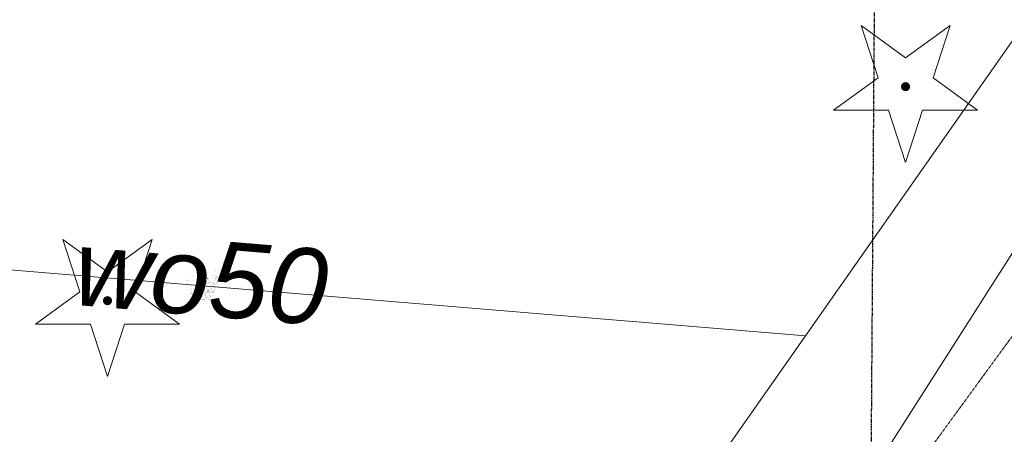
# Model space of a CAD drawing. Header units: millimetres. Extents: x 183299 to 1018155, y -286688 to 171278.
# Tile 28 of 256: x 429467 to 433365, y -196053 to -194410. Entities that reach past the tile are written whole.
import ezdxf
from ezdxf.enums import TextEntityAlignment as Align

# ---------------------------------------------------------------- set-up
doc = ezdxf.new("R2010")
doc.units = ezdxf.units.MM
doc.header["$MEASUREMENT"] = 0
doc.linetypes.add('PRZER2-1', pattern=[1.5, 1, -0.5])
doc.linetypes.add('PRZER6-4', pattern=[5, 3, -2])
for name, color, linetype, lineweight in [('EGBD_O', 7, 'Continuous', 18), ('EGBU_O', 7, 'Continuous', 50), ('EGDE_O', 7, 'Continuous', 18), ('GEPADR_O', 7, 'Continuous', 18), ('GOSZOM', 7, 'Continuous', 100), ('GUPPRZ_O', 7, 'Continuous', 18), ('OTDI', 7, 'Continuous', 18), ('OTDI_O', 7, 'Continuous', 18), ('OTKC', 7, 'Continuous', 18), ('OTKC_O', 7, 'Continuous', 18), ('OTKJ_O', 7, 'Continuous', 18), ('OTOO', 7, 'Continuous', 35), ('OTRN', 7, 'Continuous', 13), ('OTRN_O', 7, 'Continuous', 13), ('OTRS', 7, 'Continuous', 13), ('OTRS_O', 7, 'Continuous', 13), ('SUPW_O', 7, 'Continuous', 18)]:
    doc.layers.add(name, color=color, linetype=linetype, lineweight=lineweight)
for name, color, linetype, lineweight, true_color in [('EGUG_O', 7, 'Continuous', 18, 0x008000), ('OTZG', 7, 'Continuous', 18, 0x008000), ('SUCP_O', 7, 'Continuous', 18, 0xd200d2), ('SUEP_O', 1, 'Continuous', 18, 0xff0000), ('SUES_O', 1, 'Continuous', 18, 0xff0000), ('SUGP_O', 7, 'Continuous', 18, 0xbfbf00), ('SUKP', 7, 'Continuous', 18, 0x803300), ('SUKP_O', 7, 'Continuous', 18, 0x803300), ('SUKS_O', 7, 'Continuous', 18, 0x803300), ('SUKU', 7, 'Continuous', 18, 0x803300), ('SUKU_O', 7, 'Continuous', 18, 0x803300), ('SUTP_O', 7, 'Continuous', 18, 0xff9100), ('SUWP', 5, 'Continuous', 18, 0x0000ff), ('SUWP_O', 5, 'Continuous', 18, 0x0000ff)]:
    doc.layers.add(name, color=color, linetype=linetype, lineweight=lineweight, true_color=true_color)
doc.styles.add('arial', font='ariali.ttf', dxfattribs={"height": 10})

# ---------------------------------------------------------------- blocks, each defined once
blk = doc.blocks.new('GSPWPS1')
blk.add_hatch(color=0).paths.add_polyline_path([(-0.045, 0), (-0.043467, -0.011647), (-0.038971, -0.0225), (-0.03182, -0.03182), (-0.0225, -0.038971), (-0.011647, -0.043467), (0, -0.045), (0.011647, -0.043467), (0.0225, -0.038971), (0.03182, -0.03182), (0.038971, -0.0225), (0.043467, -0.011647), (0.045, 0), (0.043467, 0.011647), (0.038971, 0.0225), (0.03182, 0.03182), (0.0225, 0.038971), (0.011647, 0.043467), (0, 0.045), (-0.011647, 0.043467), (-0.0225, 0.038971), (-0.03182, 0.03182), (-0.038971, 0.0225), (-0.043467, 0.011647)])
blk = doc.blocks.new('GSPWPN1')
blk.add_hatch(color=0).paths.add_polyline_path([(-0.045, 0), (-0.043467, -0.011647), (-0.038971, -0.0225), (-0.03182, -0.03182), (-0.0225, -0.038971), (-0.011647, -0.043467), (0, -0.045), (0.011647, -0.043467), (0.0225, -0.038971), (0.03182, -0.03182), (0.038971, -0.0225), (0.043467, -0.011647), (0.045, 0), (0.043467, 0.011647), (0.038971, 0.0225), (0.03182, 0.03182), (0.0225, 0.038971), (0.011647, 0.043467), (0, 0.045), (-0.011647, 0.043467), (-0.0225, 0.038971), (-0.03182, 0.03182), (-0.038971, 0.0225), (-0.043467, 0.011647)])
blk = doc.blocks.new('GSPRDI1')
blk.add_hatch(color=0).paths.add_polyline_path([(0, -0.045), (0.013906, -0.042798), (0.02645, -0.036406), (0.036406, -0.02645), (0.042798, -0.013906), (0.045, 0), (0.042798, 0.013906), (0.036406, 0.02645), (0.02645, 0.036406), (0.013906, 0.042798), (0, 0.045), (-0.013906, 0.042798), (-0.02645, 0.036406), (-0.036406, 0.02645), (-0.042798, 0.013906), (-0.045, 0), (-0.042798, -0.013906), (-0.036406, -0.02645), (-0.02645, -0.036406), (-0.013906, -0.042798)])
at = {"color": 0}
blk.add_lwpolyline([(0.272471, 0.088531), (0.713338, -0.231778), (0.168396, -0.231778), (0, -0.750048), (-0.168396, -0.231778), (-0.713338, -0.231778), (-0.272471, 0.088531), (-0.440867, 0.606801), (0, 0.286493), (0.440867, 0.606801)], close=True, dxfattribs=at)
blk = doc.blocks.new('GUPKUT1')
blk.add_hatch(color=0).paths.add_polyline_path([(-0.2, 0), (-0.193185, -0.051764), (-0.173205, -0.1), (-0.141421, -0.141421), (-0.1, -0.173205), (-0.051764, -0.193185), (0, -0.2), (0.051764, -0.193185), (0.1, -0.173205), (0.141421, -0.141421), (0.173205, -0.1), (0.193185, -0.051764), (0.2, 0), (0.193185, 0.051764), (0.173205, 0.1), (0.141421, 0.141421), (0.1, 0.173205), (0.051764, 0.193185), (0, 0.2), (-0.051764, 0.193185), (-0.1, 0.173205), (-0.141421, 0.141421), (-0.173205, 0.1), (-0.193185, 0.051764)])
blk = doc.blocks.new('KOLO')
blk.add_hatch(color=0).paths.add_polyline_path([(-0.175, 0), (-0.169037, -0.045293), (-0.151554, -0.0875), (-0.123744, -0.123744), (-0.0875, -0.151554), (-0.045293, -0.169037), (0, -0.175), (0.045293, -0.169037), (0.0875, -0.151554), (0.123744, -0.123744), (0.151554, -0.0875), (0.169037, -0.045293), (0.175, 0), (0.169037, 0.045293), (0.151554, 0.0875), (0.123744, 0.123744), (0.0875, 0.151554), (0.045293, 0.169037), (0, 0.175), (-0.045293, 0.169037), (-0.0875, 0.151554), (-0.123744, 0.123744), (-0.151554, 0.0875), (-0.169037, 0.045293)])
blk = doc.blocks.new('GSLKOG1')
blk.add_hatch(color=0).paths.add_polyline_path([(-0.175, 0), (-0.169037, -0.045293), (-0.151554, -0.0875), (-0.123744, -0.123744), (-0.0875, -0.151554), (-0.045293, -0.169037), (0, -0.175), (0.045293, -0.169037), (0.0875, -0.151554), (0.123744, -0.123744), (0.151554, -0.0875), (0.169037, -0.045293), (0.175, 0), (0.169037, 0.045293), (0.151554, 0.0875), (0.123744, 0.123744), (0.0875, 0.151554), (0.045293, 0.169037), (0, 0.175), (-0.045293, 0.169037), (-0.0875, 0.151554), (-0.123744, 0.123744), (-0.151554, 0.0875), (-0.169037, 0.045293)])
blk = doc.blocks.new('GSPIIN1')
blk.add_hatch(color=0).paths.add_polyline_path([(-0.2, 0), (-0.193185, -0.051764), (-0.173205, -0.1), (-0.141421, -0.141421), (-0.1, -0.173205), (-0.051764, -0.193185), (0, -0.2), (0.051764, -0.193185), (0.1, -0.173205), (0.141421, -0.141421), (0.173205, -0.1), (0.193185, -0.051764), (0.2, 0), (0.193185, 0.051764), (0.173205, 0.1), (0.141421, 0.141421), (0.1, 0.173205), (0.051764, 0.193185), (0, 0.2), (-0.051764, 0.193185), (-0.1, 0.173205), (-0.141421, 0.141421), (-0.173205, 0.1), (-0.193185, 0.051764)])

msp = doc.modelspace()

# ---------------------------------------------------------------- hatches: boundary and pattern name
at = {"layer": 'EGBD_O', "true_color": 0xffffff}
for points in [[(430173.42615, -195434.47994), (430173.42615, -195433.72994), (430173.98615, -195433.72994), (430173.98615, -195434.47994)], [(430213.10707, -195440.42407), (430213.10707, -195439.67407), (430213.66707, -195439.67407), (430213.66707, -195440.42407)], [(430237.32452, -195442.18085), (430237.32452, -195441.43085), (430237.88452, -195441.43085), (430237.88452, -195442.18085)], [(430172.91615, -195472.575), (430172.91615, -195471.825), (430173.47615, -195471.825), (430173.47615, -195472.575)], [(430192.63651, -195474.76821), (430192.63651, -195474.01821), (430193.19651, -195474.01821), (430193.19651, -195474.76821)], [(430216.54255, -195476.54461), (430216.54255, -195475.79461), (430217.10255, -195475.79461), (430217.10255, -195476.54461)]]:
    msp.add_hatch(color=7, dxfattribs=at).paths.add_polyline_path(points, flags=0)
at = {"layer": 'EGBU_O', "true_color": 0xffffff}
for points in [[(430143.74115, -195445.72516), (430143.74115, -195444.72516), (430145.14115, -195444.72516), (430145.14115, -195445.72516)], [(430149.23548, -195424.61492), (430149.23548, -195423.61492), (430150.63548, -195423.61492), (430150.63548, -195424.61492)], [(430173.7764, -195427.386), (430173.7764, -195426.386), (430175.1764, -195426.386), (430175.1764, -195427.386)], [(430207.19284, -195428.1418), (430207.19284, -195427.1418), (430208.59284, -195427.1418), (430208.59284, -195428.1418)], [(430229.94415, -195432.29574), (430229.94415, -195431.29574), (430231.34415, -195431.29574), (430231.34415, -195432.29574)], [(430246.98345, -195428.46964), (430246.98345, -195427.46964), (430248.38345, -195427.46964), (430248.38345, -195428.46964)], [(430148.18115, -195468.63727), (430148.18115, -195467.63727), (430149.58115, -195467.63727), (430149.58115, -195468.63727)], [(430198.94543, -195483.81117), (430198.94543, -195482.81117), (430200.34543, -195482.81117), (430200.34543, -195483.81117)], [(430209.41929, -195466.60258), (430209.41929, -195465.60258), (430210.81929, -195465.60258), (430210.81929, -195466.60258)], [(430219.62405, -195449.31732), (430219.62405, -195448.31732), (430221.02405, -195448.31732), (430221.02405, -195449.31732)], [(430152.34101, -195508.95858), (430152.34101, -195507.95858), (430153.74101, -195507.95858), (430153.74101, -195508.95858)], [(430171.38104, -195494.99016), (430171.38104, -195493.99016), (430172.78104, -195493.99016), (430172.78104, -195494.99016)], [(430178.50804, -195496.69841), (430178.50804, -195495.69841), (430179.62804, -195495.69841), (430179.62804, -195496.69841)]]:
    msp.add_hatch(color=7, dxfattribs=at).paths.add_polyline_path(points, flags=0)
at = {"layer": 'EGDE_O', "true_color": 0xffffff}
msp.add_hatch(color=7, dxfattribs=at).paths.add_polyline_path([(430239.48723, -195406.3553), (430239.48723, -195405.3553), (430242.08723, -195405.3553), (430242.08723, -195406.3553)], flags=0)
at = {"layer": 'EGUG_O', "true_color": 0xffffff}
msp.add_hatch(color=7, dxfattribs=at).paths.add_polyline_path([(430181.89681, -195404.78652), (430181.89681, -195403.78652), (430183.07681, -195403.78652), (430183.07681, -195404.78652)], flags=0)
at = {"layer": 'GEPADR_O', "true_color": 0xffffff}
msp.add_hatch(color=7, dxfattribs=at).paths.add_polyline_path([(430230.75905, -195424.23346), (430230.75905, -195422.98346), (430232.59905, -195422.98346), (430232.59905, -195424.23346)], flags=0)
at = {"layer": 'GUPPRZ_O', "true_color": 0xffffff}
for points in [[(430185.06779, -195433.68385), (430185.06779, -195432.93385), (430188.14779, -195432.93385), (430188.14779, -195433.68385)], [(430185.06779, -195434.77885), (430185.06779, -195434.02885), (430188.14779, -195434.02885), (430188.14779, -195434.77885)], [(430192.16647, -195447.33212), (430192.16647, -195446.58212), (430195.24647, -195446.58212), (430195.24647, -195447.33212)], [(430195.50808, -195447.16722), (430195.50808, -195446.41722), (430198.58808, -195446.41722), (430198.58808, -195447.16722)], [(430196.53597, -195448.39521), (430196.53597, -195447.64521), (430199.61597, -195447.64521), (430199.61597, -195448.39521)], [(430206.20053, -195433.44849), (430206.20053, -195432.69849), (430209.28053, -195432.69849), (430209.28053, -195433.44849)], [(430206.22638, -195436.82039), (430206.22638, -195436.07039), (430209.30638, -195436.07039), (430209.30638, -195436.82039)], [(430208.56998, -195437.51291), (430208.56998, -195436.76291), (430211.64998, -195436.76291), (430211.64998, -195437.51291)], [(430208.7847, -195440.68772), (430208.7847, -195439.93772), (430211.8647, -195439.93772), (430211.8647, -195440.68772)], [(430211.15723, -195426.47523), (430211.15723, -195425.72523), (430214.23723, -195425.72523), (430214.23723, -195426.47523)], [(430211.15723, -195427.57023), (430211.15723, -195426.82023), (430214.23723, -195426.82023), (430214.23723, -195427.57023)], [(430242.32214, -195433.80102), (430242.32214, -195433.05102), (430245.40214, -195433.05102), (430245.40214, -195433.80102)], [(430242.32214, -195434.89602), (430242.32214, -195434.14602), (430245.40214, -195434.14602), (430245.40214, -195434.89602)], [(430178.19879, -195487.40358), (430178.19879, -195486.65358), (430181.27879, -195486.65358), (430181.27879, -195487.40358)], [(430190.43704, -195468.62674), (430190.43704, -195467.87674), (430193.51704, -195467.87674), (430193.51704, -195468.62674)], [(430211.84741, -195484.03772), (430211.84741, -195483.28772), (430214.92741, -195483.28772), (430214.92741, -195484.03772)], [(430211.84741, -195485.13272), (430211.84741, -195484.38272), (430214.92741, -195484.38272), (430214.92741, -195485.13272)], [(430217.1535, -195450.77219), (430217.1535, -195450.02219), (430220.2335, -195450.02219), (430220.2335, -195450.77219)], [(430217.1535, -195451.86719), (430217.1535, -195451.11719), (430220.2335, -195451.11719), (430220.2335, -195451.86719)], [(430218.648, -195486.93787), (430218.648, -195486.18787), (430221.728, -195486.18787), (430221.728, -195486.93787)], [(430222.88977, -195467.44645), (430222.88977, -195466.69645), (430225.96977, -195466.69645), (430225.96977, -195467.44645)], [(430222.88977, -195468.54145), (430222.88977, -195467.79145), (430225.96977, -195467.79145), (430225.96977, -195468.54145)], [(430233.62769, -195454.34183), (430233.62769, -195453.59183), (430236.70769, -195453.59183), (430236.70769, -195454.34183)], [(430233.62769, -195455.43683), (430233.62769, -195454.68683), (430236.70769, -195454.68683), (430236.70769, -195455.43683)], [(430238.37211, -195460.20294), (430238.37211, -195459.45294), (430241.45211, -195459.45294), (430241.45211, -195460.20294)], [(430243.36749, -195451.2798), (430243.36749, -195450.5298), (430246.44749, -195450.5298), (430246.44749, -195451.2798)], [(430243.36749, -195452.3748), (430243.36749, -195451.6248), (430246.44749, -195451.6248), (430246.44749, -195452.3748)], [(430245.01753, -195483.34846), (430246.89032, -195480.90325), (430247.48575, -195481.35929), (430245.61296, -195483.8045)], [(430169.9585, -195505.05352), (430169.9585, -195504.30352), (430172.4785, -195504.30352), (430172.4785, -195505.05352)], [(430171.76226, -195517.03484), (430171.82894, -195514.51572), (430172.57867, -195514.53556), (430172.512, -195517.05468)], [(430175.4501, -195505.51635), (430175.4501, -195504.76635), (430178.5301, -195504.76635), (430178.5301, -195505.51635)], [(430178.19879, -195488.49858), (430178.19879, -195487.74858), (430181.27879, -195487.74858), (430181.27879, -195488.49858)], [(430178.52355, -195512.79814), (430179.27314, -195512.77314), (430179.37579, -195515.85143), (430178.6262, -195515.87642)], [(430179.56554, -195513.62105), (430180.31541, -195513.60717), (430180.37239, -195516.68665), (430179.62252, -195516.70052)], [(430180.00192, -195511.05364), (430180.00192, -195510.30364), (430183.08192, -195510.30364), (430183.08192, -195511.05364)], [(430180.06218, -195506.60837), (430180.06218, -195505.85837), (430183.14218, -195505.85837), (430183.14218, -195506.60837)], [(430185.0183, -195494.26789), (430185.0183, -195493.51789), (430188.0983, -195493.51789), (430188.0983, -195494.26789)], [(430186.78434, -195515.34387), (430187.48217, -195515.06902), (430188.40567, -195517.4137), (430187.70785, -195517.68855)], [(430196.99933, -195517.24423), (430196.99933, -195516.49423), (430200.07933, -195516.49423), (430200.07933, -195517.24423)], [(430196.99933, -195518.33923), (430196.99933, -195517.58923), (430200.07933, -195517.58923), (430200.07933, -195518.33923)], [(430200.83163, -195494.50885), (430200.83163, -195493.75885), (430203.91163, -195493.75885), (430203.91163, -195494.50885)], [(430209.82357, -195488.03881), (430209.82357, -195487.28881), (430212.90357, -195487.28881), (430212.90357, -195488.03881)], [(430209.82357, -195489.13381), (430209.82357, -195488.38381), (430212.90357, -195488.38381), (430212.90357, -195489.13381)], [(430211.0293, -195495.29063), (430211.0293, -195494.54063), (430214.1093, -195494.54063), (430214.1093, -195495.29063)], [(430218.648, -195488.03287), (430218.648, -195487.28287), (430221.728, -195487.28287), (430221.728, -195488.03287)]]:
    msp.add_hatch(color=7, dxfattribs=at).paths.add_polyline_path(points, flags=0)
at = {"layer": 'OTDI_O', "true_color": 0xffffff}
for points in [[(430188.32066, -195446.23906), (430188.32066, -195445.48906), (430189.12066, -195445.48906), (430189.12066, -195446.23906)], [(430179.78115, -195452.10646), (430179.78115, -195451.35646), (430180.58115, -195451.35646), (430180.58115, -195452.10646)], [(430183.27115, -195461.72646), (430183.27115, -195460.97646), (430184.07115, -195460.97646), (430184.07115, -195461.72646)], [(430190.37115, -195453.90646), (430190.37115, -195453.15646), (430191.17115, -195453.15646), (430191.17115, -195453.90646)], [(430202.23115, -195454.88646), (430202.23115, -195454.13646), (430203.03115, -195454.13646), (430203.03115, -195454.88646)], [(430204.65115, -195454.86646), (430204.65115, -195454.11646), (430205.45115, -195454.11646), (430205.45115, -195454.86646)], [(430211.35103, -195450.17595), (430211.35103, -195449.42595), (430212.15103, -195449.42595), (430212.15103, -195450.17595)]]:
    msp.add_hatch(color=7, dxfattribs=at).paths.add_polyline_path(points, flags=0)
at = {"layer": 'OTKC_O', "true_color": 0xffffff}
for points in [[(430206.0865, -195448.34844), (430206.0865, -195447.59844), (430208.7665, -195447.59844), (430208.7665, -195448.34844)], [(430144.67477, -195485.46313), (430144.67477, -195484.71313), (430147.35477, -195484.71313), (430147.35477, -195485.46313)], [(430144.83946, -195481.1306), (430144.83946, -195480.3806), (430147.29946, -195480.3806), (430147.29946, -195481.1306)], [(430233.21933, -195464.57466), (430233.21933, -195463.82466), (430235.67933, -195463.82466), (430235.67933, -195464.57466)], [(430138.40884, -195499.82478), (430138.40884, -195499.07478), (430140.86884, -195499.07478), (430140.86884, -195499.82478)], [(430144.43153, -195495.61134), (430144.43153, -195494.86134), (430147.11153, -195494.86134), (430147.11153, -195495.61134)], [(430144.66271, -195490.68488), (430144.66271, -195489.93488), (430147.12271, -195489.93488), (430147.12271, -195490.68488)], [(430178.36371, -195491.14868), (430178.38885, -195490.3991), (430181.06734, -195490.48892), (430181.0422, -195491.2385)]]:
    msp.add_hatch(color=7, dxfattribs=at).paths.add_polyline_path(points, flags=0)
at = {"layer": 'OTKJ_O', "true_color": 0xffffff}
msp.add_hatch(color=7, dxfattribs=at).paths.add_polyline_path([(430199.77972, -195503.87951), (430199.77972, -195503.12951), (430201.59972, -195503.12951), (430201.59972, -195503.87951)], flags=0)
at = {"layer": 'OTRN_O', "true_color": 0xffffff}
for points in [[(430215.96659, -195509.85658), (430217.54538, -195507.89245), (430218.12995, -195508.36233), (430216.55115, -195510.32646)], [(430231.21522, -195490.0611), (430232.74525, -195488.05875), (430233.34119, -195488.51412), (430231.81115, -195490.51646)]]:
    msp.add_hatch(color=7, dxfattribs=at).paths.add_polyline_path(points, flags=0)
at = {"layer": 'OTRS_O', "true_color": 0xffffff}
for points in [[(430174.01115, -195437.80646), (430174.01115, -195437.05646), (430177.09115, -195437.05646), (430177.09115, -195437.80646)], [(430174.06138, -195419.3808), (430174.06138, -195418.6308), (430177.14138, -195418.6308), (430177.14138, -195419.3808)], [(430178.75115, -195434.22646), (430178.75115, -195433.47646), (430181.83115, -195433.47646), (430181.83115, -195434.22646)], [(430183.03584, -195445.97317), (430183.03584, -195445.22317), (430186.11584, -195445.22317), (430186.11584, -195445.97317)], [(430183.84115, -195439.02646), (430183.84115, -195438.27646), (430186.92115, -195438.27646), (430186.92115, -195439.02646)], [(430188.45115, -195447.06646), (430188.45115, -195446.31646), (430191.53115, -195446.31646), (430191.53115, -195447.06646)], [(430195.66382, -195433.55003), (430195.66382, -195432.80003), (430198.74382, -195432.80003), (430198.74382, -195433.55003)], [(430195.98906, -195445.22026), (430195.98906, -195444.47026), (430199.06906, -195444.47026), (430199.06906, -195445.22026)], [(430199.42115, -195438.88646), (430199.42115, -195438.13646), (430202.50115, -195438.13646), (430202.50115, -195438.88646)], [(430208.36115, -195434.71646), (430208.36115, -195433.96646), (430211.44115, -195433.96646), (430211.44115, -195434.71646)], [(430211.57329, -195436.49651), (430211.57329, -195435.74651), (430214.65329, -195435.74651), (430214.65329, -195436.49651)], [(430222.93856, -195419.88412), (430222.93856, -195419.13412), (430226.01856, -195419.13412), (430226.01856, -195419.88412)], [(430228.41353, -195418.54907), (430228.41353, -195417.79907), (430231.49353, -195417.79907), (430231.49353, -195418.54907)], [(430240.78157, -195440.32744), (430240.78157, -195439.57744), (430243.86157, -195439.57744), (430243.86157, -195440.32744)], [(430246.72677, -195435.26557), (430246.72677, -195434.51557), (430249.80677, -195434.51557), (430249.80677, -195435.26557)], [(430247.90115, -195444.93646), (430247.90115, -195444.18646), (430250.98115, -195444.18646), (430250.98115, -195444.93646)], [(430172.86115, -195487.20646), (430172.86115, -195486.45646), (430175.94115, -195486.45646), (430175.94115, -195487.20646)], [(430179.66115, -195468.94646), (430179.66115, -195468.19646), (430182.74115, -195468.19646), (430182.74115, -195468.94646)], [(430181.30115, -195474.90646), (430181.30115, -195474.15646), (430184.38115, -195474.15646), (430184.38115, -195474.90646)], [(430182.75115, -195479.72646), (430182.75115, -195478.97646), (430185.83115, -195478.97646), (430185.83115, -195479.72646)], [(430183.43597, -195470.73531), (430183.43597, -195469.98531), (430186.51597, -195469.98531), (430186.51597, -195470.73531)], [(430188.88115, -195451.58646), (430188.88115, -195450.83646), (430191.96115, -195450.83646), (430191.96115, -195451.58646)], [(430197.70115, -195453.83646), (430197.70115, -195453.08646), (430200.78115, -195453.08646), (430200.78115, -195453.83646)], [(430198.86569, -195455.08646), (430198.86569, -195454.33646), (430201.94569, -195454.33646), (430201.94569, -195455.08646)], [(430199.06115, -195462.56646), (430199.06115, -195461.81646), (430202.14115, -195461.81646), (430202.14115, -195462.56646)], [(430209.08171, -195479.74475), (430209.08171, -195478.99475), (430212.16171, -195478.99475), (430212.16171, -195479.74475)], [(430210.73023, -195456.05418), (430210.73023, -195455.30418), (430213.81023, -195455.30418), (430213.81023, -195456.05418)], [(430219.07437, -195474.9455), (430219.07437, -195474.1955), (430222.15437, -195474.1955), (430222.15437, -195474.9455)], [(430219.90115, -195485.70646), (430219.90115, -195484.95646), (430222.98115, -195484.95646), (430222.98115, -195485.70646)], [(430220.11475, -195478.3314), (430220.11475, -195477.5814), (430223.19475, -195477.5814), (430223.19475, -195478.3314)], [(430221.10715, -195457.97573), (430221.10715, -195457.22573), (430224.18715, -195457.22573), (430224.18715, -195457.97573)], [(430222.81115, -195478.97646), (430222.81115, -195478.22646), (430225.89115, -195478.22646), (430225.89115, -195478.97646)], [(430225.53115, -195475.59646), (430225.53115, -195474.84646), (430228.61115, -195474.84646), (430228.61115, -195475.59646)], [(430227.33803, -195486.71743), (430229.27283, -195484.32099), (430229.85638, -195484.79213), (430227.92158, -195487.18857)], [(430229.00277, -195487.9212), (430230.89388, -195485.49013), (430231.48586, -195485.95063), (430229.59475, -195488.3817)], [(430230.36565, -195457.53698), (430230.36565, -195456.78698), (430233.44565, -195456.78698), (430233.44565, -195457.53698)], [(430230.5298, -195489.16192), (430232.46554, -195486.76623), (430233.0489, -195487.2376), (430231.11317, -195489.63329)], [(430233.83115, -195471.61646), (430233.83115, -195470.86646), (430236.91115, -195470.86646), (430236.91115, -195471.61646)], [(430236.3864, -195479.41142), (430236.3864, -195478.66142), (430239.4664, -195478.66142), (430239.4664, -195479.41142)], [(430242.70679, -195463.4476), (430242.70679, -195462.6976), (430245.78679, -195462.6976), (430245.78679, -195463.4476)], [(430246.25115, -195456.93646), (430246.25115, -195456.18646), (430249.33115, -195456.18646), (430249.33115, -195456.93646)], [(430167.07225, -195503.99067), (430167.07225, -195503.24067), (430170.15225, -195503.24067), (430170.15225, -195503.99067)], [(430171.24376, -195490.08526), (430171.26457, -195489.33554), (430174.34338, -195489.421), (430174.32257, -195490.17071)], [(430171.24433, -195520.41864), (430171.24433, -195519.66864), (430174.32433, -195519.66864), (430174.32433, -195520.41864)], [(430171.58761, -195519.21716), (430171.58761, -195518.46716), (430174.66761, -195518.46716), (430174.66761, -195519.21716)], [(430184.19115, -195511.94646), (430184.19115, -195511.19646), (430187.27115, -195511.19646), (430187.27115, -195511.94646)], [(430184.30006, -195504.26646), (430187.38006, -195504.26197), (430187.38115, -195505.01197), (430184.30115, -195505.01646)], [(430184.65115, -195489.88646), (430184.65115, -195489.13646), (430187.73115, -195489.13646), (430187.73115, -195489.88646)], [(430184.65539, -195521.23905), (430184.65539, -195520.48905), (430187.73539, -195520.48905), (430187.73539, -195521.23905)], [(430184.80115, -195487.95646), (430184.80115, -195487.20646), (430187.88115, -195487.20646), (430187.88115, -195487.95646)], [(430185.04993, -195499.76687), (430185.04993, -195499.01687), (430188.12993, -195499.01687), (430188.12993, -195499.76687)], [(430187.31115, -195495.35646), (430187.31115, -195494.60646), (430190.39115, -195494.60646), (430190.39115, -195495.35646)], [(430190.32115, -195519.19646), (430190.32115, -195518.44646), (430193.40115, -195518.44646), (430193.40115, -195519.19646)], [(430190.6218, -195506.12617), (430190.6218, -195505.37617), (430193.7018, -195505.37617), (430193.7018, -195506.12617)], [(430190.75902, -195519.0262), (430190.75902, -195518.2762), (430193.83902, -195518.2762), (430193.83902, -195519.0262)], [(430190.90493, -195521.30956), (430190.90493, -195520.55956), (430193.98493, -195520.55956), (430193.98493, -195521.30956)], [(430191.07115, -195520.58646), (430191.07115, -195519.83646), (430194.15115, -195519.83646), (430194.15115, -195520.58646)], [(430203.69115, -195511.28646), (430203.69115, -195510.53646), (430206.77115, -195510.53646), (430206.77115, -195511.28646)], [(430205.10115, -195509.81646), (430205.10115, -195509.06646), (430208.18115, -195509.06646), (430208.18115, -195509.81646)], [(430205.62115, -195492.49646), (430205.62115, -195491.74646), (430208.70115, -195491.74646), (430208.70115, -195492.49646)], [(430206.41115, -195510.98646), (430206.41115, -195510.23646), (430209.49115, -195510.23646), (430209.49115, -195510.98646)], [(430207.68525, -195508.50956), (430209.54689, -195506.05585), (430210.14438, -195506.50917), (430208.28274, -195508.96288)], [(430209.49115, -195497.77646), (430209.49115, -195497.02646), (430212.57115, -195497.02646), (430212.57115, -195497.77646)], [(430211.98115, -195492.45646), (430211.98115, -195491.70646), (430215.06115, -195491.70646), (430215.06115, -195492.45646)], [(430212.02115, -195519.23646), (430212.02115, -195518.48646), (430215.10115, -195518.48646), (430215.10115, -195519.23646)], [(430216.19115, -195490.48646), (430216.19115, -195489.73646), (430219.27115, -195489.73646), (430219.27115, -195490.48646)], [(430217.10493, -195504.30503), (430219.002, -195501.87861), (430219.59285, -195502.34055), (430217.69578, -195504.76698)], [(430218.24994, -195505.24126), (430220.13444, -195502.80507), (430220.72767, -195503.26396), (430218.84317, -195505.70015)], [(430219.62053, -195506.34783), (430221.48495, -195503.89624), (430222.08193, -195504.35024), (430220.21751, -195506.80183)], [(430221.94025, -195507.03176), (430223.73883, -195504.53146), (430224.34767, -195504.96943), (430222.54909, -195507.46973)], [(430222.85115, -195490.69646), (430222.85115, -195489.94646), (430225.93115, -195489.94646), (430225.93115, -195490.69646)], [(430232.06573, -195490.37151), (430233.96897, -195487.94993), (430234.55865, -195488.41338), (430232.6554, -195490.83496)], [(430233.56378, -195491.66174), (430235.45113, -195489.22774), (430236.04382, -195489.68732), (430234.15648, -195492.12132)]]:
    msp.add_hatch(color=7, dxfattribs=at).paths.add_polyline_path(points, flags=0)
at = {"layer": 'SUCP_O', "true_color": 0xffffff}
for points in [[(430204.37834, -195435.99393), (430204.38604, -195434.21395), (430205.13604, -195434.2172), (430205.12833, -195435.99718)], [(430208.30112, -195437.72602), (430209.05108, -195437.71833), (430209.06933, -195439.49824), (430208.31937, -195439.50592)], [(430195.68581, -195449.55901), (430195.70004, -195448.4991), (430196.44997, -195448.50917), (430196.43575, -195449.56907)], [(430138.79176, -195531.4718), (430138.83343, -195530.72296), (430139.8918, -195530.78186), (430139.85012, -195531.53071)], [(430138.85252, -195530.55849), (430138.89796, -195529.80986), (430139.95602, -195529.87409), (430139.91058, -195530.62271)]]:
    msp.add_hatch(color=7, dxfattribs=at).paths.add_polyline_path(points, flags=0)
at = {"layer": 'SUEP_O', "true_color": 0xffffff}
for points in [[(430152.43639, -195404.2355), (430152.45698, -195402.95567), (430153.20689, -195402.96774), (430153.18629, -195404.24757)], [(430131.33835, -195438.51826), (430131.36106, -195437.23846), (430132.11094, -195437.25177), (430132.08823, -195438.53157)], [(430187.19748, -195417.23303), (430188.47621, -195417.17592), (430188.50967, -195417.92518), (430187.23094, -195417.98228)], [(430200.83096, -195445.8574), (430200.85855, -195443.85759), (430201.60848, -195443.86794), (430201.58089, -195445.86775)], [(430201.50206, -195431.25372), (430201.56586, -195429.97531), (430202.31492, -195430.01269), (430202.25113, -195431.2911)], [(430213.11601, -195444.96583), (430215.116, -195444.9608), (430215.11789, -195445.7108), (430213.11789, -195445.71582)], [(430130.68464, -195468.43287), (430130.69465, -195467.15291), (430131.44463, -195467.15878), (430131.43462, -195468.43874)], [(430154.00164, -195459.3506), (430154.71142, -195459.10829), (430155.12496, -195460.31965), (430154.41518, -195460.56196)], [(430199.44359, -195478.34436), (430199.52819, -195476.34615), (430200.27752, -195476.37788), (430200.19292, -195478.37609)], [(430189.47357, -195498.29491), (430189.49342, -195496.29501), (430190.24338, -195496.30245), (430190.22354, -195498.30235)]]:
    msp.add_hatch(color=7, dxfattribs=at).paths.add_polyline_path(points, flags=0)
at = {"layer": 'SUES_O', "true_color": 0xffffff}
msp.add_hatch(color=7, dxfattribs=at).paths.add_polyline_path([(430153.74115, -195461.26646), (430153.74115, -195460.51646), (430154.30115, -195460.51646), (430154.30115, -195461.26646)], flags=0)
at = {"layer": 'SUGP_O', "true_color": 0xffffff}
for points in [[(430228.09531, -195505.03928), (430229.43753, -195503.32148), (430230.02852, -195503.78326), (430228.68629, -195505.50106)], [(430250.7876, -195548.84045), (430250.79414, -195548.09047), (430252.97406, -195548.1095), (430252.96751, -195548.85947)], [(430279.82872, -195561.14684), (430280.52186, -195560.86036), (430281.35455, -195562.87506), (430280.66142, -195563.16154)]]:
    msp.add_hatch(color=7, dxfattribs=at).paths.add_polyline_path(points, flags=0)
at = {"layer": 'SUKP_O', "true_color": 0xffffff}
for points in [[(430129.05531, -195442.75671), (430131.71601, -195442.1023), (430131.89514, -195442.8306), (430129.23443, -195443.485)], [(430129.42083, -195445.57563), (430129.51021, -195444.83098), (430132.17111, -195445.15033), (430132.08174, -195445.89499)], [(430183.35047, -195434.06855), (430183.37432, -195433.06884), (430184.12411, -195433.08673), (430184.10025, -195434.08644)], [(430198.77277, -195442.45603), (430199.11297, -195441.78762), (430201.5014, -195443.00326), (430201.1612, -195443.67167)], [(430239.01551, -195424.9552), (430240.79526, -195422.95148), (430241.356, -195423.44954), (430239.57625, -195425.45326)], [(430246.87693, -195443.22132), (430248.7049, -195440.35452), (430249.33728, -195440.75775), (430247.50931, -195443.62455)], [(430247.43956, -195431.78438), (430249.15258, -195431.6296), (430249.22007, -195432.37656), (430247.50705, -195432.53134)], [(430128.7433, -195453.89868), (430128.76423, -195453.14898), (430131.50316, -195453.22543), (430131.48223, -195453.97514)], [(430184.01968, -195472.06325), (430184.27291, -195471.3573), (430186.79553, -195472.26217), (430186.5423, -195472.96812)], [(430200.87382, -195485.52685), (430201.04859, -195484.54224), (430201.78704, -195484.67331), (430201.61228, -195485.65792)], [(430205.85334, -195453.85666), (430206.25416, -195451.2068), (430206.99573, -195451.31897), (430206.5949, -195453.96883)], [(430208.8527, -195483.54685), (430209.42432, -195480.92852), (430210.15706, -195481.08849), (430209.58544, -195483.70682)], [(430213.89209, -195485.59335), (430215.60888, -195485.48839), (430215.65465, -195486.23699), (430213.93786, -195486.34195)], [(430224.72859, -195475.75813), (430225.69724, -195474.33683), (430226.31699, -195474.75921), (430225.34834, -195476.18051)], [(430226.92206, -195468.28598), (430226.93401, -195467.53608), (430228.65379, -195467.56347), (430228.64185, -195468.31338)], [(430236.04405, -195452.54575), (430237.75657, -195452.3855), (430237.82645, -195453.13223), (430236.11393, -195453.29249)], [(430169.66996, -195521.4797), (430169.80282, -195520.42806), (430170.54691, -195520.52207), (430170.41404, -195521.57371)], [(430173.08011, -195506.64916), (430173.76076, -195506.33417), (430175.2139, -195509.47424), (430174.53325, -195509.78922)], [(430175.2997, -195490.28802), (430176.13415, -195489.73693), (430176.54747, -195490.36276), (430175.71302, -195490.91385)], [(430177.04468, -195490.92979), (430177.07819, -195489.93035), (430177.82777, -195489.95548), (430177.79426, -195490.95492)], [(430182.08306, -195490.72381), (430182.25647, -195489.99413), (430184.86385, -195490.61379), (430184.69044, -195491.34346)], [(430202.27797, -195506.49541), (430204.04091, -195503.51822), (430204.68626, -195503.90036), (430202.92331, -195506.87755)], [(430205.27861, -195490.00387), (430205.65289, -195489.35394), (430208.65125, -195491.08062), (430208.27697, -195491.73056)]]:
    msp.add_hatch(color=7, dxfattribs=at).paths.add_polyline_path(points, flags=0)
at = {"layer": 'SUKS_O', "true_color": 0xffffff}
for points in [[(430182.54672, -195434.25436), (430182.54672, -195433.50436), (430183.04672, -195433.50436), (430183.04672, -195434.25436)], [(430209.15723, -195426.55328), (430209.15723, -195425.80328), (430209.65723, -195425.80328), (430209.65723, -195426.55328)], [(430240.57894, -195432.4997), (430240.57894, -195431.7497), (430241.07894, -195431.7497), (430241.07894, -195432.4997)], [(430242.87031, -195443.00301), (430242.87031, -195442.25301), (430243.37031, -195442.25301), (430243.37031, -195443.00301)], [(430175.76653, -195467.87724), (430175.76653, -195467.12724), (430176.26653, -195467.12724), (430176.26653, -195467.87724)], [(430175.85269, -195474.15604), (430175.85269, -195473.40604), (430176.35269, -195473.40604), (430176.35269, -195474.15604)], [(430177.71281, -195471.62044), (430177.71281, -195470.87044), (430178.21281, -195470.87044), (430178.21281, -195471.62044)], [(430180.55485, -195465.95914), (430180.55485, -195465.20914), (430181.05485, -195465.20914), (430181.05485, -195465.95914)], [(430188.79558, -195471.43548), (430188.79558, -195470.68548), (430189.29558, -195470.68548), (430189.29558, -195471.43548)], [(430198.71215, -195466.9172), (430198.71215, -195466.1672), (430199.21215, -195466.1672), (430199.21215, -195466.9172)], [(430199.25854, -195456.81015), (430199.25854, -195456.06015), (430199.75854, -195456.06015), (430199.75854, -195456.81015)], [(430201.35305, -195478.14674), (430201.35305, -195477.39674), (430201.85305, -195477.39674), (430201.85305, -195478.14674)], [(430210.117, -195485.95511), (430210.117, -195485.20511), (430210.617, -195485.20511), (430210.617, -195485.95511)], [(430215.1535, -195450.85023), (430215.1535, -195450.10023), (430215.6535, -195450.10023), (430215.6535, -195450.85023)], [(430216.9397, -195485.53797), (430216.9397, -195484.78797), (430217.4397, -195484.78797), (430217.4397, -195485.53797)], [(430219.97044, -195476.52846), (430219.97044, -195475.77846), (430220.47044, -195475.77846), (430220.47044, -195476.52846)], [(430220.88977, -195467.52449), (430220.88977, -195466.77449), (430221.38977, -195466.77449), (430221.38977, -195467.52449)], [(430229.12685, -195467.65572), (430229.12685, -195466.90572), (430229.62685, -195466.90572), (430229.62685, -195467.65572)], [(430231.12938, -195453.09721), (430231.12938, -195452.34721), (430231.62938, -195452.34721), (430231.62938, -195453.09721)], [(430240.25632, -195452.24311), (430240.25632, -195451.49311), (430240.75632, -195451.49311), (430240.75632, -195452.24311)], [(430170.12237, -195501.43209), (430170.12237, -195500.68209), (430170.62237, -195500.68209), (430170.62237, -195501.43209)], [(430173.36133, -195511.8717), (430173.36133, -195511.1217), (430173.86133, -195511.1217), (430173.86133, -195511.8717)], [(430176.30456, -195489.09593), (430176.30456, -195488.34593), (430176.80456, -195488.34593), (430176.80456, -195489.09593)], [(430188.10466, -195491.90029), (430188.10466, -195491.15029), (430188.60466, -195491.15029), (430188.60466, -195491.90029)], [(430194.99933, -195517.32227), (430194.99933, -195516.57227), (430195.49933, -195516.57227), (430195.49933, -195517.32227)], [(430198.96835, -195491.58191), (430198.96835, -195490.83191), (430199.46835, -195490.83191), (430199.46835, -195491.58191)], [(430201.51555, -195513.31989), (430201.51555, -195512.56989), (430202.01555, -195512.56989), (430202.01555, -195513.31989)], [(430208.26115, -195493.20646), (430208.26115, -195492.45646), (430208.76115, -195492.45646), (430208.76115, -195493.20646)], [(430209.60518, -195492.65657), (430209.60518, -195491.90657), (430210.10518, -195491.90657), (430210.10518, -195492.65657)]]:
    msp.add_hatch(color=7, dxfattribs=at).paths.add_polyline_path(points, flags=0)
at = {"layer": 'SUKU_O', "true_color": 0xffffff}
for points in [[(430174.33115, -195466.57646), (430174.33115, -195465.82646), (430174.83115, -195465.82646), (430174.83115, -195466.57646)], [(430188.76115, -195470.19646), (430188.76115, -195469.44646), (430189.26115, -195469.44646), (430189.26115, -195470.19646)], [(430236.41115, -195461.00646), (430236.41115, -195460.25646), (430236.91115, -195460.25646), (430236.91115, -195461.00646)], [(430188.87188, -195491.78732), (430188.87188, -195491.03732), (430189.37188, -195491.03732), (430189.37188, -195491.78732)], [(430203.34115, -195492.69646), (430203.34115, -195491.94646), (430203.84115, -195491.94646), (430203.84115, -195492.69646)], [(430213.10048, -195493.55808), (430213.10048, -195492.80808), (430213.60048, -195492.80808), (430213.60048, -195493.55808)]]:
    msp.add_hatch(color=7, dxfattribs=at).paths.add_polyline_path(points, flags=0)
at = {"layer": 'SUPW_O', "true_color": 0xffffff}
msp.add_hatch(color=7, dxfattribs=at).paths.add_polyline_path([(430195.03122, -195448.37445), (430195.03122, -195447.62445), (430195.53122, -195447.62445), (430195.53122, -195448.37445)], flags=0)
at = {"layer": 'SUTP_O', "true_color": 0xffffff}
for points in [[(430258.8473, -195401.33993), (430259.1353, -195400.3823), (430259.85352, -195400.5983), (430259.56552, -195401.55593)], [(430201.93116, -195443.7612), (430201.94448, -195443.48151), (430202.69363, -195443.51718), (430202.68031, -195443.79687)], [(430171.94326, -195511.89144), (430171.97685, -195511.11216), (430172.72616, -195511.14446), (430172.69256, -195511.92374)], [(430157.55325, -195546.31989), (430157.58685, -195545.54061), (430158.33615, -195545.57292), (430158.30256, -195546.35219)]]:
    msp.add_hatch(color=7, dxfattribs=at).paths.add_polyline_path(points, flags=0)
at = {"layer": 'SUWP_O', "true_color": 0xffffff}
for points in [[(430200.82741, -195424.11561), (430202.08741, -195424.11332), (430202.08877, -195424.86332), (430200.82877, -195424.86561)], [(430206.21182, -195412.62358), (430206.28822, -195409.68458), (430207.03797, -195409.70406), (430206.96157, -195412.64307)], [(430206.85291, -195421.77765), (430208.11171, -195421.72254), (430208.14451, -195422.47182), (430206.88572, -195422.52693)], [(430246.39711, -195426.55874), (430246.43331, -195425.80961), (430248.81053, -195425.92446), (430248.77434, -195426.67359)], [(430149.46188, -195456.79522), (430149.51387, -195456.04703), (430151.88814, -195456.21201), (430151.83615, -195456.96021)], [(430212.75055, -195481.37314), (430212.84458, -195480.62906), (430215.2058, -195480.92745), (430215.11177, -195481.67153)], [(430225.11148, -195472.70329), (430226.79907, -195470.29588), (430227.41321, -195470.72639), (430225.72561, -195473.1338)], [(430225.17708, -195460.8838), (430225.27079, -195460.13968), (430227.63214, -195460.43706), (430227.53842, -195461.18118)], [(430234.24111, -195449.90063), (430234.30318, -195449.1532), (430236.67502, -195449.35017), (430236.61295, -195450.0976)]]:
    msp.add_hatch(color=7, dxfattribs=at).paths.add_polyline_path(points, flags=0)

# ---------------------------------------------------------------- linework, layer by layer
at = {"layer": 'GOSZOM', "color": 7, "linetype": 'PRZER6-4', "lineweight": 25, "elevation": 128}
msp.add_lwpolyline([(397952.21026, -183670.51453), (432921.30019, -184342.99703), (432790.27154, -202819.94286), (416141.91395, -223851.47328), (396660.61689, -223496.42251)], close=True, dxfattribs=at)
at = {"layer": 'OTKC', "color": 7, "linetype": 'PRZER2-1', "lineweight": 18, "elevation": 48}
msp.add_lwpolyline([(419498.43191, -214791.77379), (422178.43191, -211875.77379), (423662.43191, -209963.77379), (431154.02496, -200174.82135), (431303.2976, -200011.05679), (435434.89106, -193957.79789), (436414.64686, -192266.17022), (440679.78422, -184900.10966), (440852.69706, -184242.81271), (441736.97597, -183051.41832), (439537.46184, -182999.40345), (435834.43191, -192151.77379), (431873.12316, -192121.28136), (431858.43191, -192599.77379), (431850.85631, -193549.12817), (434862.43191, -193655.77379), (425914.43191, -205919.77379), (423563.5518, -205859.21278), (423523.63292, -207258.34489), (424826.43191, -207271.77379), (420494.43191, -212663.77379), (417950.43191, -212679.77379), (417826.43191, -214467.77379)], close=True, dxfattribs=at)
at = {"layer": 'SUKP', "color": 36, "linetype": 'Continuous', "lineweight": 18, "true_color": 0x803300, "elevation": 32}
msp.add_lwpolyline([(440197.3435, -177937.35084), (439868.47361, -184782.4381), (437940.11578, -188210.6387), (432604.49981, -196578.43122), (428152.7122, -202743.47603)], dxfattribs=at)
at = {"layer": 'SUWP', "color": 5, "linetype": 'Continuous', "lineweight": 18, "true_color": 0x0000ff, "elevation": 32}
for points in [[(419340.7754, -214546.66882), (423692.06673, -208339.40126), (429375.15397, -200232.28288), (432578.34949, -195662.81576), (437090.37835, -189226.25425), (438114.68151, -186258.8537), (438607.91257, -184829.96541), (439961.82524, -176168.26077)], [(432578.34949, -195662.81576), (427786.64744, -195264.87568)]]:
    msp.add_lwpolyline(points, dxfattribs=at)

# ---------------------------------------------------------------- block references
at = {"layer": 'OTDI', "color": 7, "linetype": 'Continuous', "lineweight": 18}
for p in [(430187.91115, -195445.25646, 0.14), (430181.33115, -195452.35646, 0.14), (430184.82115, -195461.97646, 0.14), (430191.92115, -195454.15646, 0.14), (430203.78115, -195455.13646, 0.14), (430206.20115, -195455.11646, 0.14)]:
    msp.add_blockref('GSPIIN1', p, dxfattribs=at)
at = {"layer": 'OTOO', "color": 7, "linetype": 'Continuous', "lineweight": 35}
for name, p, rotation in [('KOLO', (430121.63135, -195445.55586, 0.12), 88.59166416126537), ('KOLO', (430121.63135, -195445.55586, 0.12), 88.59166416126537), ('KOLO', (430121.81568, -195438.05813, 0.12), 88.59166416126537), ('KOLO', (430121.81568, -195438.05813, 0.12), 88.59166416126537), ('KOLO', (430122.00002, -195430.5604, 0.12), 88.59166416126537), ('KOLO', (430122.00002, -195430.5604, 0.12), 88.59166416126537), ('KOLO', (430122.23615, -195420.21146, 0.12), 88.80056271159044), ('KOLO', (430122.23615, -195420.21146, 0.12), 88.80056271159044), ('GSLKOG1', (430122.34115, -195415.19646, 0.12), 88.80056271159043), ('GSLKOG1', (430138.49767, -195415.69967, 0.12), 178.645301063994), ('KOLO', (430142.43392, -195415.79275, 0.12), 178.645301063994), ('KOLO', (430142.43392, -195415.79275, 0.12), 178.645301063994), ('KOLO', (430149.93182, -195415.97007, 0.12), 178.645301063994), ('KOLO', (430149.93182, -195415.97007, 0.12), 178.645301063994), ('KOLO', (430157.42973, -195416.14738, 0.12), 178.645301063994), ('KOLO', (430157.42973, -195416.14738, 0.12), 178.645301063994), ('KOLO', (430164.92763, -195416.32469, 0.12), 178.645301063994), ('KOLO', (430164.92763, -195416.32469, 0.12), 178.645301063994), ('KOLO', (430172.42553, -195416.50201, 0.12), 178.645301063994), ('KOLO', (430172.42553, -195416.50201, 0.12), 178.645301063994), ('KOLO', (430179.92344, -195416.67932, 0.12), 178.645301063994), ('KOLO', (430179.92344, -195416.67932, 0.12), 178.645301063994), ('KOLO', (430187.42134, -195416.85663, 0.12), 178.645301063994), ('KOLO', (430187.42134, -195416.85663, 0.12), 178.645301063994), ('KOLO', (430194.91924, -195417.03395, 0.12), 178.645301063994), ('KOLO', (430194.91924, -195417.03395, 0.12), 178.645301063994), ('KOLO', (430202.41715, -195417.21126, 0.12), 178.645301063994), ('KOLO', (430202.41715, -195417.21126, 0.12), 178.645301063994), ('KOLO', (430209.91505, -195417.38857, 0.12), 178.645301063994), ('KOLO', (430209.91505, -195417.38857, 0.12), 178.645301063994), ('KOLO', (430217.41296, -195417.56589, 0.12), 178.645301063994), ('KOLO', (430217.41296, -195417.56589, 0.12), 178.645301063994), ('KOLO', (430224.91086, -195417.7432, 0.12), 178.645301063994), ('KOLO', (430224.91086, -195417.7432, 0.12), 178.645301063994), ('KOLO', (430232.40876, -195417.92051, 0.12), 178.645301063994), ('KOLO', (430232.40876, -195417.92051, 0.12), 178.645301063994), ('KOLO', (430239.90667, -195418.09782, 0.12), 178.645301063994), ('KOLO', (430239.90667, -195418.09782, 0.12), 178.645301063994), ('KOLO', (430247.40457, -195418.27514, 0.12), 178.645301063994), ('KOLO', (430247.40457, -195418.27514, 0.12), 178.645301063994), ('KOLO', (430254.90247, -195418.45245, 0.12), 178.645301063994), ('KOLO', (430254.90247, -195418.45245, 0.12), 178.645301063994), ('GSLKOG1', (430258.83873, -195418.54554, 0.12), 178.645301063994), ('KOLO', (430259.62191, -195442.49785, 0.12), 232.6479575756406), ('KOLO', (430259.62191, -195442.49785, 0.12), 232.6479575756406), ('KOLO', (430264.17224, -195436.53593, 0.12), 232.6479575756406), ('KOLO', (430264.17224, -195436.53593, 0.12), 232.6479575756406), ('KOLO', (430268.72257, -195430.57401, 0.12), 232.6479575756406), ('KOLO', (430268.72257, -195430.57401, 0.12), 232.6479575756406), ('KOLO', (430272.12538, -195425.7832, 0.12), 247.4910559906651), ('KOLO', (430272.12538, -195425.7832, 0.12), 247.4910559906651), ('GSLKOG1', (430272.42674, -195425.05597, 0.12), 247.4910559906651), ('KOLO', (430120.70969, -195483.04454, 0.12), 88.59166416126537), ('KOLO', (430120.70969, -195483.04454, 0.12), 88.59166416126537), ('KOLO', (430120.89402, -195475.5468, 0.12), 88.59166416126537), ('KOLO', (430120.89402, -195475.5468, 0.12), 88.59166416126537), ('KOLO', (430121.07836, -195468.04907, 0.12), 88.59166416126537), ('KOLO', (430121.07836, -195468.04907, 0.12), 88.59166416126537), ('KOLO', (430121.26269, -195460.55133, 0.12), 88.59166416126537), ('KOLO', (430121.26269, -195460.55133, 0.12), 88.59166416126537), ('KOLO', (430121.44702, -195453.0536, 0.12), 88.59166416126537), ('KOLO', (430121.44702, -195453.0536, 0.12), 88.59166416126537), ('KOLO', (430227.7696, -195484.23129, 0.12), 232.6479575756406), ('KOLO', (430227.7696, -195484.23129, 0.12), 232.6479575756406), ('KOLO', (430232.31993, -195478.26937, 0.12), 232.6479575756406), ('KOLO', (430232.31993, -195478.26937, 0.12), 232.6479575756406), ('KOLO', (430236.87026, -195472.30745, 0.12), 232.6479575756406), ('KOLO', (430236.87026, -195472.30745, 0.12), 232.6479575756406), ('KOLO', (430241.42059, -195466.34553, 0.12), 232.6479575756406), ('KOLO', (430241.42059, -195466.34553, 0.12), 232.6479575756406), ('KOLO', (430245.97092, -195460.38361, 0.12), 232.6479575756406), ('KOLO', (430245.97092, -195460.38361, 0.12), 232.6479575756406), ('KOLO', (430250.52125, -195454.42169, 0.12), 232.6479575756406), ('KOLO', (430250.52125, -195454.42169, 0.12), 232.6479575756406), ('KOLO', (430255.07158, -195448.45977, 0.12), 232.6479575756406), ('KOLO', (430255.07158, -195448.45977, 0.12), 232.6479575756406), ('KOLO', (430119.78803, -195520.53321, 0.12), 88.59166416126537), ('KOLO', (430119.78803, -195520.53321, 0.12), 88.59166416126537), ('KOLO', (430119.97236, -195513.03547, 0.12), 88.59166416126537), ('KOLO', (430119.97236, -195513.03547, 0.12), 88.59166416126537), ('KOLO', (430120.15669, -195505.53774, 0.12), 88.59166416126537), ('KOLO', (430120.15669, -195505.53774, 0.12), 88.59166416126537), ('KOLO', (430120.34103, -195498.04001, 0.12), 88.59166416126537), ('KOLO', (430120.34103, -195498.04001, 0.12), 88.59166416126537), ('KOLO', (430120.52536, -195490.54227, 0.12), 88.59166416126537), ('KOLO', (430120.52536, -195490.54227, 0.12), 88.59166416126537), ('KOLO', (430188.37615, -195523.37646, 0.12), 52.11735955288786), ('KOLO', (430188.37615, -195523.37646, 0.12), 52.11735955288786), ('GSLKOG1', (430190.39115, -195520.78646, 0.12), 52.11735955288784), ('GSLKOG1', (430193.93115, -195523.43646, 0.12), 232.6396582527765), ('KOLO', (430197.74318, -195520.28477, 0.12), 229.9136594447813), ('KOLO', (430197.74318, -195520.28477, 0.12), 229.9136594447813), ('KOLO', (430202.57274, -195514.54671, 0.12), 229.9136594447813), ('KOLO', (430202.57274, -195514.54671, 0.12), 229.9136594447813), ('KOLO', (430207.4023, -195508.80864, 0.12), 229.9136594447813), ('KOLO', (430207.4023, -195508.80864, 0.12), 229.9136594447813), ('KOLO', (430212.23186, -195503.07058, 0.12), 229.9136594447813), ('KOLO', (430212.23186, -195503.07058, 0.12), 229.9136594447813), ('KOLO', (430217.06142, -195497.33252, 0.12), 229.9136594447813), ('KOLO', (430217.06142, -195497.33252, 0.12), 229.9136594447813), ('KOLO', (430221.89098, -195491.59446, 0.12), 229.9136594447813), ('KOLO', (430221.89098, -195491.59446, 0.12), 229.9136594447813), ('KOLO', (430119.6037, -195528.03094, 0.12), 88.59166416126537), ('KOLO', (430119.6037, -195528.03094, 0.12), 88.59166416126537), ('KOLO', (430119.84803, -195534.33071, 0.12), 111.2434170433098), ('KOLO', (430119.84803, -195534.33071, 0.12), 111.2434170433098), ('KOLO', (430125.73368, -195535.38554, 0.12), 179.0746430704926), ('KOLO', (430125.73368, -195535.38554, 0.12), 179.0746430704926), ('KOLO', (430133.23271, -195535.50666, 0.12), 179.0746430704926), ('KOLO', (430133.23271, -195535.50666, 0.12), 179.0746430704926), ('KOLO', (430140.73173, -195535.62779, 0.12), 179.0746430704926), ('KOLO', (430140.73173, -195535.62779, 0.12), 179.0746430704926), ('KOLO', (430148.23075, -195535.74891, 0.12), 179.0746430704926), ('KOLO', (430148.23075, -195535.74891, 0.12), 179.0746430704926), ('KOLO', (430155.72977, -195535.87004, 0.12), 179.0746430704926), ('KOLO', (430155.72977, -195535.87004, 0.12), 179.0746430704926), ('KOLO', (430163.22879, -195535.99116, 0.12), 179.0746430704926), ('KOLO', (430163.22879, -195535.99116, 0.12), 179.0746430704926), ('KOLO', (430173.28002, -195535.80068, 0.12), 183.5218298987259), ('KOLO', (430173.28002, -195535.80068, 0.12), 183.5218298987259), ('KOLO', (430180.76585, -195535.33996, 0.12), 183.5218298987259), ('KOLO', (430180.76585, -195535.33996, 0.12), 183.5218298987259), ('KOLO', (430188.08406, -195531.76089, 0.12), 229.9136594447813), ('KOLO', (430188.08406, -195531.76089, 0.12), 229.9136594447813), ('KOLO', (430188.16115, -195527.30146, 0.12), 143.4369041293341), ('KOLO', (430188.16115, -195527.30146, 0.12), 143.4369041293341), ('KOLO', (430191.94615, -195526.03646, 0.12), 232.6396582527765), ('KOLO', (430191.94615, -195526.03646, 0.12), 232.6396582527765), ('KOLO', (430192.91362, -195526.02283, 0.12), 229.9136594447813), ('KOLO', (430192.91362, -195526.02283, 0.12), 229.9136594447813)]:
    msp.add_blockref(name, p, dxfattribs=dict(at, rotation=rotation))
at = {"layer": 'OTRN', "color": 7, "linetype": 'Continuous', "lineweight": 13}
for p in [(430215.80115, -195510.57646, 0.02), (430231.06115, -195490.76646, 0.02)]:
    msp.add_blockref('GSPWPN1', p, dxfattribs=at)
at = {"layer": 'OTRS', "color": 7, "linetype": 'Continuous', "lineweight": 13}
for p in [(430173.26115, -195438.05646, 0.02), (430173.31138, -195419.6308, 0.02), (430178.00115, -195434.47646, 0.02), (430179.50115, -195443.99646, 0.02), (430180.11115, -195442.16646, 0.02), (430180.99115, -195440.93646, 0.02), (430181.94115, -195439.99646, 0.02), (430182.98115, -195445.10646, 0.02), (430183.09115, -195439.27646, 0.02), (430187.70115, -195447.31646, 0.02), (430194.91382, -195433.80003, 0.02), (430197.02115, -195445.37646, 0.02), (430198.67115, -195439.13646, 0.02), (430207.61115, -195434.96646, 0.02), (430210.82329, -195436.74651, 0.02), (430222.18856, -195420.13412, 0.02), (430227.66353, -195418.79907, 0.02), (430240.03157, -195440.57744, 0.02), (430245.97677, -195435.51557, 0.02), (430247.15115, -195445.18646, 0.02), (430178.91115, -195469.19646, 0.02), (430179.61115, -195470.77646, 0.02), (430180.55115, -195471.98646, 0.02), (430180.55115, -195475.15646, 0.02), (430181.45115, -195472.42646, 0.02), (430182.00115, -195479.97646, 0.02), (430182.41115, -195472.40646, 0.02), (430183.18115, -195472.08646, 0.02), (430184.26115, -195471.17646, 0.02), (430188.13115, -195451.83646, 0.02), (430196.10115, -195456.61646, 0.02), (430196.70115, -195455.39646, 0.02), (430196.95115, -195454.08646, 0.02), (430197.02115, -195452.67646, 0.02), (430198.31115, -195462.81646, 0.02), (430199.09115, -195455.33646, 0.02), (430208.93327, -195479.40823, 0.02), (430209.98023, -195456.30418, 0.02), (430219.15115, -195485.95646, 0.02), (430219.85834, -195475.42108, 0.02), (430220.51211, -195478.95088, 0.02), (430220.62785, -195457.93247, 0.02), (430222.06115, -195479.22646, 0.02), (430224.78115, -195475.84646, 0.02), (430230.04426, -195457.53883, 0.02), (430233.08115, -195471.86646, 0.02), (430235.6364, -195479.66142, 0.02), (430245.50115, -195457.18646, 0.02), (430247.11115, -195463.02646, 0.02), (430150.95115, -195497.75646, 0.02), (430151.03115, -195492.99646, 0.02), (430152.83115, -195487.84646, 0.02), (430169.89284, -195504.25028, 0.02), (430170.93115, -195489.77646, 0.02), (430170.94706, -195520.24288, 0.02), (430171.20207, -195518.98541, 0.02), (430172.11115, -195487.45646, 0.02), (430183.44115, -195512.19646, 0.02), (430183.55115, -195505.26646, 0.02), (430183.90115, -195490.13646, 0.02), (430183.90539, -195521.48905, 0.02), (430184.05115, -195488.20646, 0.02), (430186.13489, -195500.40157, 0.02), (430186.56115, -195495.60646, 0.02), (430189.57115, -195519.44646, 0.02), (430190.32115, -195520.83646, 0.02), (430190.39115, -195520.78646, 0.02), (430193.26136, -195519.30919, 0.02), (430193.74496, -195506.53084, 0.02), (430202.94115, -195511.53646, 0.02), (430204.14115, -195514.05646, 0.02), (430204.35115, -195510.06646, 0.02), (430204.87115, -195492.74646, 0.02), (430205.66115, -195511.23646, 0.02), (430207.80996, -195508.84706, 0.02), (430208.74115, -195498.02646, 0.02), (430211.23115, -195492.70646, 0.02), (430211.27115, -195519.48646, 0.02), (430215.44115, -195490.73646, 0.02), (430217.75115, -195505.10646, 0.02), (430218.79115, -195505.89646, 0.02), (430219.18115, -195506.24646, 0.02), (430221.44115, -195506.89646, 0.02), (430222.10115, -195490.94646, 0.02), (430227.94115, -195487.45646, 0.02), (430229.47115, -195488.84646, 0.02), (430231.06115, -195490.02646, 0.02), (430231.60115, -195490.47646, 0.02), (430232.94115, -195491.47646, 0.02)]:
    msp.add_blockref('GSPWPS1', p, dxfattribs=at)
at = {"layer": 'OTZG', "color": 96, "linetype": 'Continuous', "lineweight": 18, "true_color": 0x008000, "xscale": 400, "yscale": 400, "zscale": 400}
for p in [(432974.43191, -194675.77379, 24), (429814.43191, -195523.77379, 24)]:
    msp.add_blockref('GSPRDI1', p, dxfattribs=at)
at = {"layer": 'SUKU', "color": 36, "linetype": 'Continuous', "lineweight": 18, "true_color": 0x803300}
for p in [(430175.58115, -195466.82646, 0.1), (430190.01115, -195470.44646, 0.1), (430189.17115, -195492.10646, 0.1)]:
    msp.add_blockref('GUPKUT1', p, dxfattribs=at)
for p, rotation in [((430237.66115, -195461.25646, 0.1), 57.41778399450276), ((430204.59115, -195492.94646, 0.1), 272.3859464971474), ((430213.74115, -195492.57646, 0.1), 238.7673934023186)]:
    msp.add_blockref('GUPKUT1', p, dxfattribs=dict(at, rotation=rotation))

# ---------------------------------------------------------------- texts
at = {"layer": 'SUWP_O', "color": 5, "linetype": 'Continuous', "lineweight": 0, "true_color": 0x0000ff, "style": 'arial'}
msp.add_text('wo50', height=300, rotation=355.25260872, dxfattribs=at).set_placement((430172.78283, -195580.83428, 296), align=Align.CENTER)

doc.saveas('drawing.dxf')
